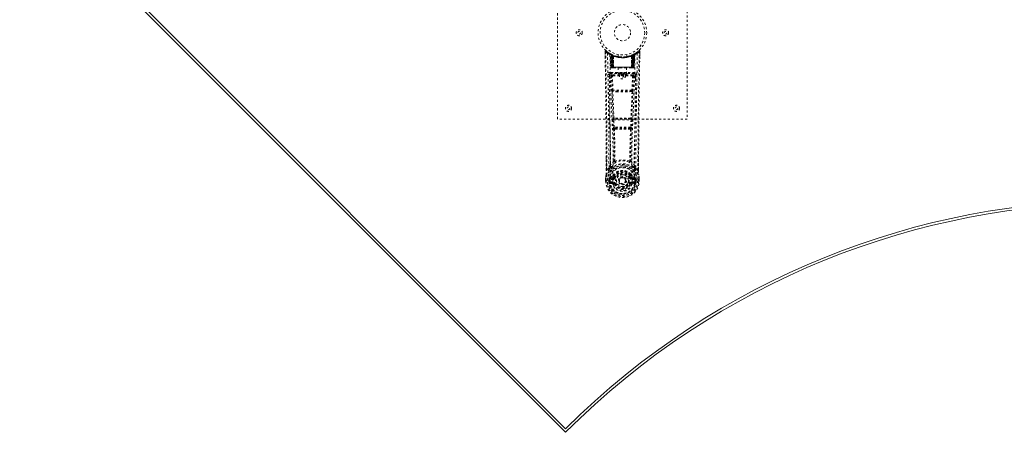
# Model space of a CAD drawing. Header units: inches. Extents: x 15 to 117, y 35 to 81.
# Tile 1 of 5: x 15 to 61, y 35 to 54. Entities that reach past the tile are written whole.
import ezdxf

# ---------------------------------------------------------------- set-up
doc = ezdxf.new("R2010")
doc.units = ezdxf.units.IN
doc.header["$MEASUREMENT"] = 0
doc.linetypes.add('SLD-Dashed', pattern=[0.075, 0.05, -0.025])
doc.linetypes.add('SLD-Solid', pattern=[0])

msp = doc.modelspace()

# ---------------------------------------------------------------- linework, layer by layer
at = {"color": 7, "linetype": 'SLD-Solid', "lineweight": 15}
for p, q in [((15.373, 60.213), (40.653, 34.934)), ((15.541, 60.213), (40.653, 35.1)), ((15.541, 60.213), (40.653, 35.1))]:
    msp.add_line(p, q, dxfattribs=at)
at = {"color": 7, "linetype": 'SLD-Dashed', "lineweight": 0}
for p, q in [((40.285, 49.426), (40.285, 57.426)), ((46.285, 57.426), (46.285, 49.426)), ((42.479, 52.567), (42.482, 52.337)), ((42.48, 52.497), (42.479, 52.567)), ((42.48, 52.567), (42.481, 52.497)), ((42.529, 52.59), (42.54, 52.58)), ((42.717, 52.452), (42.704, 52.46)), ((42.723, 52.447), (42.71, 52.455)), ((42.732, 52.427), (42.719, 52.435)), ((42.74, 51.83), (42.719, 52.435)), ((42.771, 52.423), (42.736, 52.441)), ((43.835, 52.441), (43.768, 52.407)), ((43.831, 51.83), (43.852, 52.435)), ((43.835, 52.442), (43.847, 52.448)), ((43.852, 52.435), (43.838, 52.427)), ((43.866, 52.46), (43.853, 52.452)), ((43.924, 52.497), (43.983, 52.54)), ((44.031, 52.58), (44.041, 52.59)), ((44.088, 52.337), (44.091, 52.567)), ((44.089, 52.51), (44.09, 52.567)), ((44.092, 52.567), (44.091, 52.509)), ((42.753, 51.83), (42.732, 52.427)), ((42.819, 52.381), (42.751, 52.416)), ((42.772, 51.801), (42.751, 52.416)), ((42.779, 52.386), (42.791, 52.412)), ((42.779, 52.386), (42.779, 51.83)), ((42.788, 52.382), (42.779, 52.386)), ((42.802, 52.407), (42.788, 52.415)), ((42.788, 52.382), (42.801, 52.408)), ((42.788, 51.83), (42.788, 52.382)), ((42.791, 52.412), (42.801, 52.408)), ((42.792, 52.38), (42.804, 52.406)), ((42.792, 51.83), (42.792, 52.38)), ((42.792, 52.38), (42.802, 52.375)), ((42.803, 52.407), (42.802, 52.407)), ((42.802, 52.375), (42.814, 52.402)), ((42.802, 52.375), (42.802, 51.83)), ((42.81, 52.371), (42.822, 52.398)), ((42.81, 52.371), (42.81, 51.801)), ((42.82, 52.367), (42.81, 52.371)), ((42.819, 52.381), (42.82, 52.381)), ((42.838, 51.801), (42.819, 52.381)), ((42.82, 52.367), (42.832, 52.394)), ((42.82, 52.381), (42.84, 51.801)), ((42.82, 51.801), (42.82, 52.367)), ((42.865, 52.351), (42.867, 52.351)), ((42.87, 51.801), (42.865, 52.351)), ((42.867, 52.351), (42.873, 51.801)), ((42.87, 52.378), (42.869, 52.378)), ((43.085, 52.415), (43.085, 52.318)), ((43.485, 52.318), (43.485, 52.415)), ((43.698, 51.801), (43.704, 52.351)), ((43.701, 52.378), (43.7, 52.377)), ((43.705, 52.351), (43.701, 51.801)), ((43.704, 52.351), (43.705, 52.351)), ((43.73, 51.801), (43.75, 52.381)), ((43.751, 52.381), (43.732, 51.801)), ((43.739, 52.394), (43.748, 52.398)), ((43.739, 52.394), (43.75, 52.367)), ((43.748, 52.398), (43.76, 52.371)), ((43.75, 52.381), (43.751, 52.381)), ((43.76, 52.371), (43.75, 52.367)), ((43.75, 52.367), (43.75, 51.801)), ((43.819, 52.416), (43.751, 52.381)), ((43.769, 52.375), (43.757, 52.402)), ((43.76, 51.801), (43.76, 52.371)), ((43.766, 52.406), (43.778, 52.38)), ((43.768, 52.407), (43.767, 52.407)), ((43.769, 52.375), (43.778, 52.38)), ((43.769, 51.83), (43.769, 52.375)), ((43.77, 52.408), (43.779, 52.412)), ((43.778, 52.38), (43.778, 51.83)), ((43.779, 52.412), (43.792, 52.386)), ((43.792, 52.386), (43.782, 52.382)), ((43.782, 52.382), (43.782, 51.83)), ((43.791, 51.83), (43.792, 52.386)), ((43.798, 51.801), (43.819, 52.416)), ((43.817, 51.83), (43.838, 52.427)), ((42.721, 51.592), (42.721, 51.531)), ((43.85, 51.592), (42.721, 51.592)), ((42.721, 51.531), (43.85, 51.531)), ((42.74, 51.83), (42.753, 51.83)), ((42.772, 51.801), (42.838, 51.801)), ((42.779, 51.83), (42.788, 51.83)), ((43.782, 51.83), (42.788, 51.83)), ((42.802, 51.83), (42.792, 51.83)), ((42.802, 51.83), (43.769, 51.83)), ((42.835, 51.801), (42.82, 51.801)), ((42.838, 51.801), (42.84, 51.801)), ((42.84, 51.801), (42.87, 51.801)), ((42.87, 51.801), (42.873, 51.801)), ((42.873, 51.801), (43.168, 51.801)), ((43.09, 51.801), (43.09, 51.515)), ((43.168, 51.801), (43.402, 51.801)), ((43.402, 51.801), (43.698, 51.801)), ((43.48, 51.515), (43.48, 51.801)), ((43.698, 51.801), (43.701, 51.801)), ((43.701, 51.801), (43.73, 51.801)), ((43.732, 51.801), (43.798, 51.801)), ((43.75, 51.801), (43.736, 51.801)), ((43.778, 51.83), (43.769, 51.83)), ((43.782, 51.83), (43.791, 51.83)), ((43.817, 51.83), (43.831, 51.83)), ((43.85, 51.531), (43.85, 51.592)), ((42.679, 51.478), (42.68, 51.292)), ((42.774, 51.428), (42.801, 50.765)), ((42.819, 51.474), (42.819, 51.429)), ((43.752, 51.474), (42.819, 51.474)), ((42.845, 50.767), (42.819, 51.429)), ((43.752, 51.429), (42.819, 51.429)), ((43.752, 51.429), (43.725, 50.767)), ((43.752, 51.474), (43.752, 51.429)), ((43.796, 51.428), (43.77, 50.765)), ((43.89, 51.292), (43.891, 51.478)), ((43.725, 50.767), (42.845, 50.767)), ((43.063, 50.691), (42.852, 50.701)), ((43.067, 50.725), (42.856, 50.73)), ((43.504, 50.725), (43.067, 50.725)), ((43.715, 50.73), (43.504, 50.725)), ((43.718, 50.701), (43.507, 50.691)), ((46.285, 49.426), (40.285, 49.426)), ((42.839, 49.396), (42.862, 49.044)), ((42.856, 49.491), (42.845, 49.486)), ((42.883, 49.399), (43.687, 49.399)), ((42.907, 49.047), (42.883, 49.399)), ((42.889, 49.444), (42.901, 49.449)), ((43.681, 49.444), (42.889, 49.444)), ((43.687, 49.399), (43.664, 49.047)), ((43.67, 49.449), (43.681, 49.444)), ((43.732, 49.396), (43.708, 49.044)), ((43.714, 49.491), (43.726, 49.486)), ((42.862, 49.044), (42.865, 49.016)), ((43.664, 49.047), (42.907, 49.047)), ((42.952, 48.965), (42.929, 48.965)), ((42.957, 49.002), (42.931, 49.002)), ((42.957, 49.002), (43.613, 49.002)), ((43.639, 49.002), (43.613, 49.002)), ((43.641, 48.965), (43.618, 48.965)), ((43.708, 49.044), (43.706, 49.016)), ((42.539, 47.054), (42.536, 47.621)), ((44.034, 47.608), (44.032, 47.054)), ((42.663, 47.174), (42.568, 47.056)), ((44.002, 47.056), (43.907, 47.174)), ((42.504, 46.677), (42.504, 46.673)), ((42.504, 46.564), (42.504, 46.673)), ((42.504, 46.564), (42.508, 46.564)), ((42.506, 46.673), (42.506, 46.563)), ((42.552, 46.565), (42.508, 46.564)), ((42.534, 46.673), (42.534, 46.565)), ((42.534, 46.565), (42.534, 46.564)), ((42.571, 46.565), (42.552, 46.565)), ((42.717, 46.565), (42.571, 46.565)), ((42.655, 46.568), (42.655, 46.621)), ((42.655, 46.568), (42.655, 46.568)), ((42.685, 46.62), (42.689, 46.635)), ((42.685, 46.62), (42.685, 46.568)), ((42.689, 46.568), (42.685, 46.568)), ((42.689, 46.635), (42.689, 46.568)), ((42.729, 46.706), (42.713, 46.693)), ((42.713, 46.693), (42.713, 46.693)), ((42.713, 46.693), (42.713, 46.693)), ((42.717, 46.565), (42.717, 46.565)), ((42.723, 46.667), (42.856, 46.697)), ((42.723, 46.667), (42.723, 46.637)), ((42.856, 46.667), (42.723, 46.667)), ((42.856, 46.637), (42.723, 46.637)), ((42.827, 46.726), (42.729, 46.706)), ((42.736, 46.515), (42.736, 46.485)), ((42.736, 46.515), (42.856, 46.515)), ((42.833, 46.512), (42.833, 46.513)), ((42.856, 46.697), (42.856, 46.667)), ((42.856, 46.637), (42.856, 46.667)), ((42.856, 46.515), (42.856, 46.485)), ((42.896, 46.848), (42.896, 46.842)), ((42.903, 46.875), (42.912, 46.891)), ((42.948, 46.824), (42.907, 46.735)), ((42.907, 46.735), (42.938, 46.721)), ((42.915, 46.841), (42.915, 46.835)), ((43.442, 46.576), (43.441, 46.561)), ((43.442, 46.582), (43.442, 46.576)), ((43.663, 46.735), (43.622, 46.824)), ((43.632, 46.721), (43.663, 46.735)), ((43.655, 46.835), (43.655, 46.841)), ((43.658, 46.891), (43.668, 46.875)), ((43.663, 46.735), (43.675, 46.716)), ((43.674, 46.848), (43.675, 46.842)), ((43.714, 46.697), (43.848, 46.667)), ((43.714, 46.667), (43.714, 46.697)), ((43.848, 46.667), (43.714, 46.667)), ((43.714, 46.637), (43.714, 46.667)), ((43.848, 46.637), (43.714, 46.637)), ((43.714, 46.515), (43.714, 46.485)), ((43.714, 46.515), (43.834, 46.515)), ((43.737, 46.513), (43.737, 46.512)), ((43.842, 46.706), (43.743, 46.726)), ((43.834, 46.485), (43.834, 46.515)), ((43.842, 46.706), (43.857, 46.693)), ((43.842, 46.706), (43.842, 46.706)), ((43.848, 46.637), (43.848, 46.667)), ((43.853, 46.565), (43.999, 46.565)), ((43.885, 46.62), (43.881, 46.635)), ((43.881, 46.635), (43.881, 46.568)), ((43.881, 46.568), (43.885, 46.568)), ((43.885, 46.568), (43.886, 46.62)), ((43.915, 46.621), (43.915, 46.568)), ((43.999, 46.565), (44.019, 46.565)), ((44.019, 46.565), (44.062, 46.564)), ((44.036, 46.565), (44.036, 46.673)), ((44.036, 46.565), (44.036, 46.565)), ((44.062, 46.564), (44.066, 46.564)), ((44.064, 46.563), (44.065, 46.673)), ((44.066, 46.673), (44.066, 46.677)), ((44.066, 46.564), (44.066, 46.673)), ((42.706, 46.449), (42.828, 46.421)), ((42.856, 46.461), (42.736, 46.485)), ((42.736, 46.485), (42.856, 46.485)), ((42.856, 46.461), (42.856, 46.485)), ((42.938, 46.43), (42.913, 46.42)), ((43.658, 46.42), (43.632, 46.43)), ((43.661, 46.427), (43.658, 46.42)), ((43.834, 46.485), (43.714, 46.461)), ((43.714, 46.461), (43.714, 46.485)), ((43.714, 46.485), (43.834, 46.485)), ((43.742, 46.421), (43.864, 46.449))]:
    msp.add_line(p, q, dxfattribs=at)
at = {"color": 7, "linetype": 'SLD-Dashed', "lineweight": 0, "flags": 128}
for points in [[(42.568, 47.056), (42.567, 47.827), (42.563, 48.595), (42.555, 49.361), (42.546, 50.126), (42.543, 50.32), (42.54, 50.518), (42.538, 50.687), (42.535, 50.873), (42.534, 50.952), (42.532, 51.033), (42.531, 51.116), (42.53, 51.191), (42.53, 51.211), (42.529, 51.245), (42.528, 51.292), (42.527, 51.354), (42.526, 51.441), (42.524, 51.547), (42.523, 51.67), (42.52, 51.812), (42.518, 51.936), (42.517, 52.035), (42.515, 52.129), (42.512, 52.365), (42.509, 52.568)], [(42.597, 52.473), (42.606, 51.718), (42.626, 50.965), (42.654, 50.215), (42.686, 49.47), (42.715, 48.731), (42.735, 48), (42.736, 47.277), (42.717, 46.565)], [(42.79, 52.411), (42.768, 52.423), (42.745, 52.436)], [(43.973, 52.473), (43.964, 51.718), (43.945, 50.965), (43.917, 50.215), (43.885, 49.47), (43.855, 48.731), (43.836, 48), (43.834, 47.277), (43.853, 46.565)], [(43.853, 52.452), (43.85, 52.45), (43.845, 52.447)], [(43.864, 52.458), (43.865, 52.459), (43.866, 52.46)], [(44.088, 52.567), (44.087, 52.575), (44.083, 52.582), (44.078, 52.589), (44.072, 52.594), (44.065, 52.597), (44.057, 52.597), (44.05, 52.595), (44.044, 52.591)], [(42.833, 46.513), (42.854, 47.225), (42.853, 47.948), (42.834, 48.679), (42.803, 49.417), (42.769, 50.162), (42.738, 50.911), (42.717, 51.664), (42.707, 52.418)], [(42.768, 52.424), (42.759, 52.428), (42.755, 52.427), (42.753, 52.421), (42.751, 52.415)], [(43.671, 52.368), (43.69, 52.374), (43.704, 52.379)], [(43.864, 52.418), (43.853, 51.664), (43.832, 50.911), (43.802, 50.162), (43.768, 49.417), (43.736, 48.679), (43.717, 47.948), (43.716, 47.225), (43.737, 46.513)], [(43.782, 52.382), (43.777, 52.392), (43.773, 52.4), (43.771, 52.406), (43.77, 52.408)], [(42.819, 51.474), (42.747, 51.503), (42.721, 51.531)], [(42.779, 51.83), (42.764, 51.83), (42.751, 51.83), (42.743, 51.83), (42.74, 51.83)], [(42.753, 51.83), (42.757, 51.83), (42.765, 51.83), (42.778, 51.83), (42.792, 51.83)], [(43.168, 51.801), (43.285, 51.81), (43.402, 51.801)], [(43.85, 51.531), (43.823, 51.503), (43.752, 51.474)], [(43.778, 51.83), (43.793, 51.83), (43.805, 51.83), (43.814, 51.83), (43.817, 51.83)], [(43.831, 51.83), (43.828, 51.83), (43.819, 51.83), (43.807, 51.83), (43.791, 51.83)], [(42.676, 51.486), (42.703, 51.457), (42.774, 51.428)], [(42.819, 51.429), (42.803, 51.429), (42.789, 51.428), (42.779, 51.428), (42.774, 51.428)], [(43.796, 51.428), (43.792, 51.428), (43.782, 51.428), (43.768, 51.429), (43.752, 51.429)], [(43.796, 51.428), (43.868, 51.457), (43.895, 51.486)], [(42.845, 50.767), (42.83, 50.767), (42.815, 50.766), (42.805, 50.765), (42.801, 50.765)], [(42.808, 50.697), (42.831, 50.092), (42.856, 49.491)], [(42.891, 49.485), (42.865, 50.088), (42.841, 50.694)], [(43.507, 50.691), (43.285, 50.691), (43.063, 50.691)], [(43.504, 50.725), (43.285, 50.725), (43.067, 50.725)], [(43.729, 50.694), (43.705, 50.088), (43.679, 49.485)], [(43.763, 50.697), (43.739, 50.092), (43.714, 49.491)], [(43.77, 50.765), (43.765, 50.765), (43.755, 50.766), (43.74, 50.767), (43.725, 50.767)], [(42.883, 49.399), (42.875, 49.399), (42.867, 49.398), (42.86, 49.398), (42.854, 49.397), (42.848, 49.397), (42.844, 49.397), (42.841, 49.396), (42.839, 49.396)], [(42.901, 49.449), (42.892, 49.45), (42.884, 49.453), (42.879, 49.457), (42.876, 49.463), (42.876, 49.469), (42.878, 49.475), (42.884, 49.481), (42.891, 49.485)], [(43.679, 49.485), (43.687, 49.481), (43.692, 49.475), (43.695, 49.469), (43.695, 49.463), (43.692, 49.457), (43.686, 49.453), (43.678, 49.45), (43.67, 49.449)], [(43.732, 49.396), (43.727, 49.397), (43.716, 49.397), (43.702, 49.398), (43.687, 49.399)], [(42.907, 49.047), (42.891, 49.046), (42.877, 49.045), (42.867, 49.044), (42.862, 49.044)], [(42.877, 48.958), (42.899, 48.226), (42.905, 47.502)], [(42.94, 47.491), (42.934, 48.217), (42.912, 48.952)], [(43.658, 48.952), (43.636, 48.217), (43.63, 47.491)], [(43.708, 49.044), (43.703, 49.044), (43.693, 49.045), (43.679, 49.046), (43.664, 49.047)], [(43.693, 48.958), (43.672, 48.226), (43.666, 47.502)], [(42.539, 47.622), (42.54, 47.397), (42.54, 47.055)], [(42.903, 47.494), (42.804, 47.398), (42.722, 47.292)], [(42.903, 47.494), (42.905, 47.484), (42.909, 47.475), (42.915, 47.468), (42.922, 47.465), (42.93, 47.464), (42.938, 47.466), (42.945, 47.472), (42.95, 47.479)], [(43.62, 47.479), (43.625, 47.472), (43.633, 47.466), (43.64, 47.464), (43.648, 47.465), (43.655, 47.468), (43.661, 47.475), (43.666, 47.484), (43.668, 47.494)], [(43.668, 47.494), (43.766, 47.398), (43.848, 47.292)], [(44.03, 47.055), (44.031, 47.428), (44.031, 47.609)], [(42.529, 46.851), (42.606, 47.008), (42.706, 47.137)], [(42.539, 47.054), (42.539, 47.054), (42.54, 47.054), (42.542, 47.055), (42.546, 47.055), (42.551, 47.056), (42.557, 47.056), (42.563, 47.056), (42.568, 47.056)], [(42.802, 47.228), (42.811, 47.237), (42.816, 47.244)], [(43.768, 47.228), (43.759, 47.237), (43.754, 47.244)], [(43.864, 47.137), (43.964, 47.008), (44.041, 46.851)], [(44.032, 47.054), (44.032, 47.054), (44.031, 47.054), (44.028, 47.055), (44.024, 47.055), (44.019, 47.056), (44.014, 47.056), (44.008, 47.056), (44.002, 47.056)], [(42.529, 46.851), (42.515, 46.774), (42.504, 46.677)], [(42.504, 46.677), (42.505, 46.677), (42.507, 46.676), (42.51, 46.676), (42.514, 46.676), (42.518, 46.675), (42.523, 46.674), (42.528, 46.674), (42.534, 46.673)], [(42.504, 46.673), (42.504, 46.673), (42.505, 46.673), (42.508, 46.673), (42.511, 46.673), (42.516, 46.673), (42.522, 46.673), (42.528, 46.673), (42.534, 46.673)], [(42.534, 46.565), (42.528, 46.564), (42.522, 46.564), (42.516, 46.564), (42.512, 46.564), (42.508, 46.564), (42.506, 46.564), (42.504, 46.564), (42.504, 46.564)], [(42.529, 46.851), (42.528, 46.846), (42.528, 46.84)], [(42.685, 46.568), (42.682, 46.568), (42.675, 46.568), (42.666, 46.568), (42.655, 46.568)], [(42.723, 46.637), (42.706, 46.639), (42.69, 46.646)], [(42.694, 46.498), (42.714, 46.511), (42.736, 46.515)], [(42.713, 46.693), (42.706, 46.687), (42.697, 46.68)], [(42.717, 46.565), (42.733, 46.547), (42.762, 46.531)], [(42.729, 46.706), (42.805, 46.788), (42.896, 46.848)], [(42.762, 46.531), (42.795, 46.52), (42.833, 46.512)], [(42.85, 46.745), (42.839, 46.731), (42.827, 46.726)], [(42.833, 46.512), (42.838, 46.43), (42.86, 46.35), (42.9, 46.274), (42.957, 46.208), (43.027, 46.153), (43.107, 46.112), (43.194, 46.087), (43.285, 46.079), (43.376, 46.087), (43.463, 46.112), (43.543, 46.153), (43.613, 46.207), (43.67, 46.274), (43.71, 46.349), (43.733, 46.43), (43.737, 46.512)], [(42.896, 46.842), (42.872, 46.799), (42.85, 46.745)], [(42.896, 46.848), (42.9, 46.871), (42.903, 46.875)], [(42.929, 46.814), (42.92, 46.815), (42.909, 46.819)], [(42.915, 46.841), (42.918, 46.855), (42.926, 46.867)], [(42.917, 46.831), (42.927, 46.825), (42.936, 46.822), (42.944, 46.822), (42.948, 46.824)], [(42.966, 46.71), (42.961, 46.712), (42.956, 46.714), (42.951, 46.716), (42.947, 46.718), (42.943, 46.719), (42.941, 46.72), (42.939, 46.721), (42.938, 46.721)], [(43.604, 46.71), (43.609, 46.712), (43.615, 46.714), (43.619, 46.716), (43.623, 46.718), (43.627, 46.719), (43.629, 46.72), (43.631, 46.721), (43.632, 46.721)], [(43.622, 46.824), (43.627, 46.822), (43.634, 46.822), (43.644, 46.825), (43.653, 46.831)], [(43.661, 46.819), (43.651, 46.815), (43.641, 46.814)], [(43.644, 46.867), (43.652, 46.855), (43.655, 46.841)], [(43.668, 46.875), (43.67, 46.871), (43.674, 46.848)], [(43.674, 46.848), (43.765, 46.788), (43.842, 46.706)], [(43.675, 46.842), (43.698, 46.799), (43.72, 46.745)], [(43.72, 46.745), (43.731, 46.731), (43.743, 46.726)], [(43.737, 46.512), (43.775, 46.52), (43.808, 46.531)], [(43.808, 46.531), (43.837, 46.547), (43.853, 46.565)], [(43.834, 46.515), (43.857, 46.511), (43.876, 46.498)], [(43.88, 46.646), (43.865, 46.639), (43.848, 46.637)], [(43.873, 46.68), (43.867, 46.684), (43.857, 46.693)], [(44.036, 46.673), (44.042, 46.674), (44.047, 46.674), (44.052, 46.675), (44.057, 46.676), (44.06, 46.676), (44.063, 46.676), (44.065, 46.677), (44.066, 46.677)], [(44.036, 46.673), (44.043, 46.673), (44.049, 46.673), (44.054, 46.673), (44.059, 46.673), (44.063, 46.673), (44.065, 46.673), (44.066, 46.673), (44.066, 46.673)], [(44.066, 46.564), (44.066, 46.564), (44.065, 46.564), (44.062, 46.564), (44.059, 46.564), (44.054, 46.564), (44.048, 46.564), (44.042, 46.564), (44.036, 46.565)], [(44.042, 46.84), (44.042, 46.846), (44.041, 46.851)], [(44.066, 46.677), (44.055, 46.774), (44.041, 46.851)], [(44.066, 46.673), (44.056, 46.767), (44.042, 46.84)], [(42.966, 46.442), (42.961, 46.44), (42.956, 46.438), (42.951, 46.436), (42.947, 46.434), (42.943, 46.432), (42.941, 46.431), (42.939, 46.431), (42.938, 46.43)], [(43.604, 46.442), (43.609, 46.44), (43.615, 46.438), (43.619, 46.436), (43.623, 46.434), (43.627, 46.432), (43.629, 46.431), (43.631, 46.431), (43.632, 46.43)], [(43.658, 46.42), (43.66, 46.419), (43.665, 46.416), (43.673, 46.413), (43.683, 46.409), (43.693, 46.405), (43.702, 46.401), (43.709, 46.398), (43.712, 46.397)]]:
    msp.add_lwpolyline(points, dxfattribs=at)
at = {"color": 7, "linetype": 'SLD-Dashed', "lineweight": 0}
for centre, radius in [((43.285, 53.426), 1.125), ((43.285, 53.426), 1.03), ((41.285, 53.426), 0.14), ((41.285, 53.426), 0.0625), ((43.285, 53.426), 0.376), ((45.285, 53.426), 0.14), ((45.285, 53.426), 0.0625), ((43.285, 51.426), 0.141), ((43.285, 51.426), 0.0625), ((40.785, 49.926), 0.141), ((40.785, 49.926), 0.0625), ((45.785, 49.926), 0.141), ((45.785, 49.926), 0.0625), ((43.285, 46.576), 0.7), ((43.285, 46.576), 0.69), ((43.285, 46.576), 0.623), ((43.285, 46.576), 0.32), ((43.285, 46.576), 0.275), ((43.285, 46.576), 0.188), ((43.285, 46.576), 0.157), ((43.285, 46.576), 0.142), ((43.285, 46.576), 0.139), ((43.285, 46.576), 0.138)]:
    msp.add_circle(centre, radius, dxfattribs=at)
for centre, radius, start, end in [((42.509, 52.567), 0.03, 47.8743, 180.868), ((42.517, 51.388), 1.179, 90.3906, 91.8481), ((43.293, 53.478), 1.221, 228.2151, 235.3106), ((-292.264, 46.201), 334.803, 0.24313, 1.07759), ((44.649, 50.641), 2.879, 137.4069, 138.0019), ((43.285, 53.426), 1.158, 227.8871, 312.1137), ((43.283, 53.423), 1.124, 227.9199, 235.3725), ((42.627, 52.473), 0.03, 55.9468, 179.9452), ((43.268, 53.657), 1.361, 240.4671, 245.6254), ((43.254, 53.37), 1.064, 234.3723, 244.9432), ((43.285, 53.426), 1.128, 235.3631, 240.5076), ((42.689, 52.434), 0.03, 1.9866, 58.9809), ((43.164, 53.224), 0.892, 238.9441, 239.7599), ((42.748, 52.405), 0.0428, 114.1607, 163.049), ((42.702, 52.438), 0.02, 342.7351, 49.6296), ((42.702, 52.426), 0.0299, 1.9098, 59.745), ((43.285, 53.426), 1.127, 239.7623, 244.7551), ((43.259, 53.041), 0.812, 228.2732, 233.7157), ((43.285, 53.426), 1.128, 240.5082, 299.4917), ((42.721, 52.415), 0.0299, 1.8051, 60.797), ((43.287, 53.429), 1.132, 240.8357, 245.7537), ((43.283, 53.429), 1.131, 294.2463, 299.1656), ((43.312, 53.04), 0.811, 306.2823, 311.7287), ((43.849, 52.415), 0.0299, 119.2038, 178.2019), ((43.847, 52.417), 0.0273, 117.6393, 182.2915), ((43.868, 52.426), 0.0299, 120.237, 178.1081), ((43.285, 53.426), 1.127, 299.4913, 304.6386), ((43.823, 52.405), 0.0429, 16.9751, 65.8183), ((43.877, 52.436), 0.0264, 119.4111, 183.7787), ((43.882, 52.434), 0.03, 121.0135, 178.019), ((43.301, 53.66), 1.363, 294.381, 299.5284), ((43.287, 53.423), 1.124, 304.6276, 312.0788), ((43.943, 52.473), 0.03, 0.0524, 124.0556), ((43.278, 53.478), 1.221, 304.6887, 311.7845), ((458.281, 45.327), 414.283, 178.99854, 179.76083), ((379.817, 46.192), 335.786, 178.92196, 179.75833), ((44.062, 52.567), 0.03, 359.1359, 132.1238), ((42.19, 50.885), 2.517, 41.9553, 42.636), ((44.044, 50.877), 1.69, 88.3722, 89.3893), ((43.285, 53.457), 1.19, 240.9032, 299.0966), ((43.256, 53.033), 0.801, 229.1471, 234.5823), ((17.016, 51.143), 25.767, 1.4625, 2.8398), ((43.258, 53.029), 0.795, 230.3894, 235.7633), ((43.285, 53.425), 1.155, 244.5268, 295.4732), ((42.789, 52.38), 0.0297, 1.4867, 64.5316), ((43.285, 53.425), 1.155, 245.2589, 294.7411), ((42.79, 52.38), 0.0297, 1.482, 64.5913), ((43.223, 53.287), 0.976, 244.5435, 247.4764), ((43.236, 52.97), 0.722, 234.8031, 239.0733), ((43.285, 53.425), 1.155, 246.2582, 293.7418), ((42.836, 52.369), 0.0347, 329.0295, 15.0605), ((42.837, 52.368), 0.0347, 329.0979, 15.1372), ((43.285, 53.389), 1.12, 248.0446, 291.9529), ((43.733, 52.368), 0.0345, 164.721, 211.0337), ((43.735, 52.369), 0.0347, 164.9395, 210.9705), ((43.334, 52.97), 0.722, 300.9272, 305.1969), ((43.78, 52.38), 0.0297, 115.4066, 178.5201), ((43.781, 52.38), 0.0297, 115.4638, 178.5179), ((43.308, 53.035), 0.803, 304.263, 309.5842), ((43.315, 53.032), 0.8, 305.4121, 310.8585), ((69.539, 51.144), 25.751, 177.1598, 178.5379), ((42.721, 51.487), 0.105, 89.9854, 180.8824), ((42.721, 51.486), 0.045, 90.0019, 180.9459), ((42.77, 51.831), 0.03, 181.9942, 269.9952), ((42.801, 51.875), 0.0753, 216.3012, 253.1039), ((42.783, 51.831), 0.03, 181.9688, 269.9712), ((42.797, 51.98), 0.177, 260.4305, 268.511), ((43.353, 51.824), 0.575, 179.3822, 182.0729), ((43.201, 51.823), 0.413, 179.0071, 183.0267), ((43.393, 51.824), 0.601, 179.4207, 181.9942), ((43.231, 51.823), 0.429, 179.0501, 182.9186), ((43.34, 51.823), 0.429, 357.0861, 0.9544), ((43.19, 51.824), 0.588, 357.9775, 0.6077), ((43.773, 51.988), 0.185, 271.3848, 279.0486), ((43.368, 51.823), 0.414, 356.978, 0.9883), ((43.787, 51.831), 0.03, 270.0334, 358.0266), ((43.769, 51.875), 0.0753, 286.9011, 323.695), ((43.217, 51.824), 0.575, 357.9271, 0.6178), ((43.801, 51.831), 0.03, 270.0048, 358.0058), ((43.85, 51.487), 0.105, 359.1179, 90.0143), ((43.85, 51.486), 0.045, 359.0556, 89.9967), ((-246.327, 46.147), 288.992, 0.20366, 1.05857), ((42.644, 50.631), 0.855, 87.8879, 91.907), ((-247.826, 46.149), 290.551, 0.22536, 1.0524), ((42.819, 51.429), 0.0451, 90.4419, 181.6976), ((43.751, 51.429), 0.0451, 358.2779, 89.5544), ((334.452, 46.149), 290.606, 178.94771, 179.77459), ((43.926, 50.631), 0.855, 88.0933, 92.1129), ((346.394, 45.998), 302.489, 178.96047, 179.77724), ((43.317, 50.785), 0.517, 182.1962, 189.783), ((42.852, 50.688), 0.0452, 90.1296, 168.5522), ((42.833, 50.789), 0.0956, 254.3769, 274.7215), ((42.853, 50.712), 0.0216, 94.0665, 235.9981), ((42.852, 50.69), 0.0114, 88.4981, 157.4745), ((42.979, 50.776), 0.134, 183.73, 198.5326), ((42.856, 50.735), 0.00464, 195.4262, 262.7872), ((42.963, 50.702), 0.111, 165.3814, 180.5148), ((43.145, 50.7), 0.0821, 162.2348, 186.008), ((43.425, 50.7), 0.0822, 353.9948, 17.7625), ((43.714, 50.735), 0.00458, 276.7959, 344.8008), ((43.608, 50.702), 0.111, 359.532, 14.7103), ((43.719, 50.69), 0.0114, 22.2099, 91.2708), ((43.592, 50.776), 0.134, 341.4542, 356.2755), ((43.717, 50.712), 0.0216, 304.0039, 85.9315), ((43.718, 50.688), 0.0452, 11.4416, 89.8737), ((43.737, 50.789), 0.0956, 265.276, 285.6264), ((43.255, 50.785), 0.516, 350.2077, 357.8075), ((43.027, 49.429), 0.191, 162.6896, 189.9452), ((42.89, 49.489), 0.0451, 183.9439, 269.338), ((42.901, 49.494), 0.0451, 184.0966, 269.3034), ((42.884, 49.551), 0.0668, 245.6207, 276.1162), ((42.933, 49.416), 0.052, 146.8499, 198.5335), ((42.907, 49.491), 0.0174, 200.0909, 265.4711), ((42.911, 49.387), 0.0627, 88.5434, 99.0645), ((43.285, 13.758), 35.718, 89.392, 90.6084), ((42.941, 49.47), 0.0353, 173.7779, 215.2074), ((43.285, 16.748), 32.704, 89.3468, 90.6534), ((43.629, 49.47), 0.0353, 324.7816, 6.2331), ((43.66, 49.386), 0.0636, 80.9847, 91.4893), ((43.662, 49.492), 0.0183, 275.774, 338.1336), ((43.669, 49.494), 0.0451, 270.6967, 355.9064), ((43.686, 49.551), 0.0667, 263.8706, 294.4064), ((43.681, 49.489), 0.0451, 270.6638, 356.0544), ((43.638, 49.416), 0.0518, 341.3903, 33.2263), ((43.543, 49.429), 0.191, 350.0565, 17.3088), ((43.068, 49.03), 0.204, 184.0647, 200.6635), ((42.924, 48.958), 0.0464, 92.4791, 179.2374), ((42.906, 49.013), 0.0615, 242.1284, 275.9582), ((42.922, 48.977), 0.0271, 90.6873, 249.4067), ((42.989, 49.052), 0.0824, 183.6524, 215.4433), ((42.93, 48.947), 0.0186, 94.6054, 165.3477), ((42.93, 49.02), 0.0184, 242.0388, 273.5258), ((43.007, 48.978), 0.0796, 162.8092, 189.4232), ((43.014, 48.975), 0.0624, 154.2194, 188.7159), ((43.285, 81.314), 32.351, 269.4099, 270.5901), ((43.285, 82.378), 33.378, 269.4375, 270.5625), ((43.557, 48.975), 0.0623, 351.2529, 25.8118), ((43.64, 49.019), 0.0176, 265.7098, 298.7484), ((43.563, 48.978), 0.0795, 350.58, 17.1928), ((43.64, 48.947), 0.0186, 14.5432, 85.3411), ((43.583, 49.051), 0.0808, 324.222, 356.6823), ((43.647, 48.958), 0.0464, 0.7587, 87.5248), ((43.648, 48.977), 0.0271, 290.5891, 89.3169), ((43.664, 49.013), 0.0615, 264.038, 297.8755), ((43.502, 49.03), 0.204, 339.344, 355.9298), ((43.556, 46.791), 0.867, 131.5101, 148.561), ((42.892, 47.501), 0.0126, 326.4547, 4.1773), ((42.963, 47.499), 0.0607, 184.6233, 287.3247), ((42.937, 47.545), 0.0541, 233.0526, 273.2343), ((42.954, 47.493), 0.014, 187.7749, 254.3795), ((43.285, 46.566), 0.972, 69.8637, 110.1345), ((43.01, 47.495), 0.0612, 194.8607, 242.4275), ((43.285, 46.647), 0.849, 69.0468, 110.9532), ((43.607, 47.499), 0.0607, 252.6743, 355.3761), ((43.561, 47.495), 0.0612, 297.5676, 345.14), ((43.014, 46.791), 0.868, 31.442, 48.4869), ((43.616, 47.493), 0.014, 285.6205, 352.2251), ((43.633, 47.545), 0.0541, 266.7664, 306.9432), ((43.678, 47.501), 0.0126, 175.8075, 213.5647), ((43.285, 46.576), 0.787, 7.3679, 172.6321), ((41.104, 47.02), 1.436, 352.8151, 1.3449), ((36.943, 48.017), 5.707, 348.2035, 350.3014), ((43.285, 46.576), 0.758, 7.3679, 172.6321), ((43.285, 46.576), 0.632, 4.1187, 175.8813), ((40.203, 48.484), 2.787, 331.973, 334.6869), ((42.915, 47.42), 0.352, 224.3782, 233.6412), ((43.285, 46.576), 0.602, 4.2517, 175.7483), ((44.278, 45.589), 2.205, 131.9965, 135.4488), ((42.783, 47.294), 0.0607, 182.3486, 303.2484), ((43.233, 46.625), 0.417, 111.8222, 140.2637), ((43.285, 46.564), 0.455, 35.9729, 144.0273), ((43.285, 46.534), 0.49, 42.8678, 137.1322), ((43.285, 46.585), 0.413, 35.4714, 144.533), ((43.285, 46.552), 0.504, 65.7099, 114.2904), ((43.338, 46.625), 0.416, 39.7072, 68.2087), ((43.787, 47.294), 0.0607, 236.7595, 357.6457), ((42.291, 45.588), 2.208, 44.5525, 48.0014), ((46.373, 48.486), 2.793, 205.3151, 208.0231), ((43.656, 47.42), 0.352, 306.3582, 315.6255), ((49.638, 48.02), 5.718, 189.7001, 191.7936), ((45.448, 47.019), 1.416, 178.5993, 187.2445), ((43.77, 46.579), 1.269, 168.123, 175.7631), ((43.285, 46.576), 0.781, 180.8691, 0), ((43.285, 46.576), 0.781, 180.8627, 359.1373), ((43.285, 46.576), 0.751, 180.8899, 359.1372), ((42.685, 47.221), 0.6, 267.1297, 269.985), ((43.285, 46.576), 0.63, 180.7179, 359.2821), ((43.285, 46.576), 0.6, 180.7178, 359.2822), ((43.285, 46.576), 0.599, 173.2568, 174.3599), ((43.285, 46.576), 0.596, 180.7437, 187.5062), ((42.812, 46.637), 0.122, 159.7396, 175.7993), ((42.722, 46.697), 0.0305, 215.6414, 270.5443), ((43.175, 46.428), 0.532, 119.5713, 150.2123), ((43.285, 46.55), 0.568, 178.4774, 1.5215), ((42.857, 46.727), 0.03, 181.635, 269.1157), ((42.88, 46.75), 0.0308, 189.2227, 329.7569), ((42.851, 46.756), 0.06, 275.0573, 338.6858), ((42.856, 46.756), 0.089, 270, 337.226), ((42.856, 46.756), 0.119, 269.9994, 337.2262), ((42.856, 46.396), 0.119, 22.7738, 90.0006), ((42.915, 46.87), 0.0285, 228.7213, 271.1571), ((42.915, 46.864), 0.0285, 228.6732, 271.1517), ((42.925, 46.845), 0.0298, 184.5004, 237.255), ((42.426, 47.157), 0.589, 325.0528, 326.3943), ((42.941, 46.892), 0.029, 181.3396, 239.0707), ((42.92, 46.835), 0.00483, 175.6527, 234.2627), ((42.93, 46.837), 0.0228, 269.5519, 325.8631), ((43.285, 46.576), 0.376, 22.774, 157.226), ((43.285, 46.576), 0.346, 22.7741, 157.2259), ((43.285, 46.576), 0.275, 90.0001, 269.9999), ((43.285, 46.576), 0.157, 84.8878, 105.7451), ((43.285, 46.576), 0.275, 269.9999, 90.0001), ((43.714, 46.756), 0.119, 202.7738, 270.0006), ((43.714, 46.396), 0.119, 89.9994, 157.2262), ((43.641, 46.837), 0.0228, 214.163, 270.4505), ((43.714, 46.756), 0.089, 202.774, 270), ((43.629, 46.892), 0.029, 300.9293, 358.6604), ((43.65, 46.835), 0.00484, 305.7823, 4.2903), ((44.207, 47.2), 0.666, 213.6828, 214.8701), ((43.656, 46.87), 0.0285, 268.8346, 311.2915), ((43.656, 46.864), 0.0285, 268.8535, 311.3261), ((43.394, 46.426), 0.535, 29.8513, 60.3528), ((43.645, 46.845), 0.0301, 303.0022, 355.3641), ((43.69, 46.75), 0.0308, 210.2873, 350.7403), ((43.715, 46.747), 0.0502, 217.9721, 269.282), ((43.713, 46.727), 0.03, 270.8888, 358.3605), ((43.848, 46.697), 0.0305, 269.4502, 324.3684), ((43.794, 46.645), 0.0864, 0.8347, 23.634), ((43.285, 46.576), 0.596, 352.4937, 359.2563), ((43.285, 46.576), 0.599, 5.6401, 6.7432), ((43.885, 47.221), 0.6, 270.0151, 272.8702), ((43.884, 45.288), 1.28, 88.6178, 89.95), ((42.926, 46.529), 0.234, 187.565, 200.0344), ((42.736, 46.455), 0.0298, 88.6117, 192.2833), ((42.857, 46.43), 0.0301, 91.1961, 198.1724), ((42.82, 46.381), 0.0412, 22.4907, 77.8685), ((42.856, 46.396), 0.089, 22.774, 90), ((42.85, 46.393), 0.0676, 22.9329, 84.9709), ((44.53, 42.489), 4.25, 112.3726, 113.1743), ((43.285, 46.576), 0.463, 202.774, 337.226), ((43.285, 46.576), 0.404, 202.774, 337.226), ((43.285, 46.576), 0.376, 202.774, 337.226), ((43.285, 46.576), 0.346, 202.7741, 337.2259), ((43.714, 46.396), 0.089, 90, 157.226), ((43.72, 46.393), 0.0676, 95.0353, 150.0596), ((43.751, 46.381), 0.0412, 102.1301, 157.5062), ((43.713, 46.43), 0.0301, 341.8279, 88.8037), ((43.835, 46.455), 0.0298, 347.725, 91.3844), ((43.644, 46.529), 0.234, 339.9719, 352.4287)]:
    msp.add_arc(centre, radius, start, end, dxfattribs=at)
at = {"color": 7, "linetype": 'SLD-Solid', "lineweight": 15}
for radius, start, end in [(36.368, 45.1861, 134.8139), (36.368, 45.1861, 134.8139), (36.25, 45, 135)]:
    msp.add_arc((66.285, 9.301), radius, start, end, dxfattribs=at)
at = {"color": 7, "linetype": 'SLD-Dashed', "lineweight": 0}
msp.add_ellipse((43.285, 51.515), major_axis=(0.195, 0), ratio=0.034921, dxfattribs=at)

doc.saveas('drawing.dxf')
